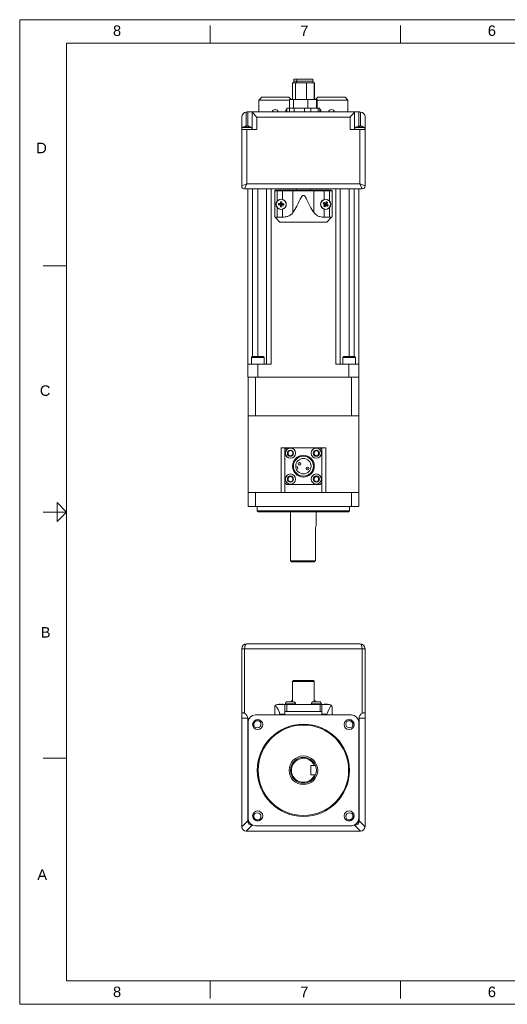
# Model space of a CAD drawing. Header units: inches. Extents: x 0 to 32.5, y 0 to 21.
# Tile 1 of 4: x 0 to 10.4, y 0 to 21. Entities that reach past the tile are written whole.
import ezdxf

# ---------------------------------------------------------------- set-up
doc = ezdxf.new("R2010")
doc.units = ezdxf.units.IN
doc.header["$MEASUREMENT"] = 0
for name, color, linetype, lineweight in [('CONTINUOUS', 7, 'Continuous', 0), ('TANGENT EDGES', 7, 'Continuous', 0), ('VISIBLE', 7, 'Continuous', 0)]:
    doc.layers.add(name, color=color, linetype=linetype, lineweight=lineweight)

# ---------------------------------------------------------------- blocks, each defined once
blk = doc.blocks.new('BLOCK0')
at = {"layer": 'CONTINUOUS'}
for p, q in [((32.5, 21), (0, 21)), ((0, 21), (0, 0)), ((4.062, 20.5), (4.062, 20.875)), ((8.125, 20.5), (8.125, 20.875)), ((31.5, 20.5), (1, 20.5)), ((1, 20.5), (1, 0.5)), ((0.5, 15.75), (1, 15.75)), ((0.5, 10.5), (1, 10.5)), ((0.6, 10.5), (0.8, 10.5)), ((0.5, 5.25), (1, 5.25)), ((1, 0.5), (31.5, 0.5)), ((4.062, 0.5), (4.062, 0.125)), ((8.125, 0.5), (8.125, 0.125)), ((0, 0), (32.5, 0))]:
    blk.add_line(p, q, dxfattribs=at)
blk.add_lwpolyline([(0.8, 10.3), (0.8, 10.7), (1, 10.5), (1, 10.5), (0.8, 10.3)], dxfattribs=at)
at = {"layer": 'CONTINUOUS', "char_height": 0.22404, "attachment_point": 4}
for s, insert in [('{\\fArial|b0|i0|c0|p0;\\C7;8}{\\fArial|b0|i0|c0|p0;\\C7;}', (1.99, 20.764)), ('{\\fArial|b0|i0|c0|p0;\\C7;7}{\\fArial|b0|i0|c0|p0;\\C7;}', (5.984, 20.764)), ('{\\fArial|b0|i0|c0|p0;\\C7;6}{\\fArial|b0|i0|c0|p0;\\C7;}', (9.984, 20.764)), ('{\\fArial|b0|i0|c0|p0;\\C7;D}{\\fArial|b0|i0|c0|p0;\\C7;}', (0.353, 18.264)), ('{\\fArial|b0|i0|c0|p0;\\C7;C}{\\fArial|b0|i0|c0|p0;\\C7;}', (0.43, 13.087)), ('{\\fArial|b0|i0|c0|p0;\\C7;B}{\\fArial|b0|i0|c0|p0;\\C7;}', (0.448, 7.933)), ('{\\fArial|b0|i0|c0|p0;\\C7;A}{\\fArial|b0|i0|c0|p0;\\C7;}', (0.376, 2.764)), ('{\\fArial|b0|i0|c0|p0;\\C7;8}{\\fArial|b0|i0|c0|p0;\\C7;}', (1.99, 0.264)), ('{\\fArial|b0|i0|c0|p0;\\C7;7}{\\fArial|b0|i0|c0|p0;\\C7;}', (5.984, 0.264)), ('{\\fArial|b0|i0|c0|p0;\\C7;6}{\\fArial|b0|i0|c0|p0;\\C7;}', (9.984, 0.264))]:
    blk.add_mtext(s, dxfattribs=dict(at, insert=insert))

msp = doc.modelspace()

# ---------------------------------------------------------------- linework, layer by layer
at = {"layer": 'TANGENT EDGES'}
for p, q in [((5.884, 19.651), (5.884, 19.297)), ((5.905, 19.691), (5.905, 19.651)), ((5.909, 19.73), (5.909, 19.691)), ((5.842, 19.297), (5.842, 19.111)), ((4.83, 19.031), (4.83, 18.728)), ((4.867, 19.032), (4.867, 18.727)), ((5.055, 18.922), (7.047, 18.922)), ((5.055, 18.655), (5.055, 18.922)), ((7.047, 18.655), (7.047, 18.922)), ((7.235, 19.032), (7.235, 18.727)), ((7.272, 19.031), (7.272, 18.728)), ((4.845, 17.501), (4.845, 18.655)), ((7.256, 18.655), (7.256, 17.501)), ((4.845, 17.501), (4.736, 17.454)), ((4.798, 17.392), (4.845, 17.501)), ((7.256, 17.501), (4.845, 17.501)), ((7.366, 17.454), (7.256, 17.501)), ((7.256, 17.501), (7.303, 17.392)), ((4.964, 13.816), (4.964, 17.392)), ((5.076, 13.816), (5.076, 17.392)), ((5.362, 13.652), (5.362, 17.392)), ((5.441, 17.347), (5.491, 17.347)), ((5.491, 17.347), (5.491, 17.362)), ((5.491, 17.347), (5.606, 17.347)), ((5.491, 17.347), (5.491, 17.132)), ((5.606, 17.347), (5.606, 17.362)), ((5.606, 17.347), (5.606, 17.168)), ((5.606, 17.347), (5.829, 17.347)), ((5.829, 17.347), (5.829, 16.889)), ((5.829, 17.347), (6.273, 17.347)), ((6.273, 17.347), (6.495, 17.347)), ((6.273, 17.347), (6.273, 16.889)), ((6.495, 17.347), (6.495, 17.362)), ((6.495, 17.347), (6.495, 17.168)), ((6.495, 17.347), (6.611, 17.347)), ((6.611, 17.347), (6.611, 17.362)), ((6.611, 17.347), (6.661, 17.347)), ((6.611, 17.347), (6.611, 17.132)), ((6.74, 13.652), (6.74, 17.392)), ((7.025, 13.816), (7.025, 17.392)), ((7.137, 13.816), (7.137, 17.392)), ((5.491, 16.992), (5.491, 16.788)), ((5.606, 16.957), (5.606, 16.788)), ((6.495, 16.957), (6.495, 16.788)), ((6.611, 16.992), (6.611, 16.788)), ((5.082, 13.376), (5.082, 13.652)), ((7.019, 13.376), (7.019, 13.652)), ((5.027, 12.549), (5.027, 13.376)), ((7.074, 12.549), (7.074, 13.376)), ((6.532, 10.919), (6.532, 11.872)), ((5.027, 10.62), (5.027, 10.919)), ((7.074, 10.62), (7.074, 10.919)), ((4.736, 7.582), (4.798, 7.582)), ((4.798, 6.205), (4.798, 7.582)), ((4.798, 7.582), (7.303, 7.582)), ((7.303, 7.582), (7.366, 7.582)), ((7.303, 7.582), (7.303, 6.205)), ((5.667, 6.409), (5.884, 6.409)), ((6.218, 6.409), (6.435, 6.409)), ((4.736, 6.101), (4.863, 6.101)), ((7.366, 6.101), (7.239, 6.101)), ((4.863, 3.913), (4.737, 3.787)), ((4.831, 3.692), (4.958, 3.818)), ((7.144, 3.818), (7.27, 3.692)), ((7.365, 3.787), (7.239, 3.913))]:
    msp.add_line(p, q, dxfattribs=at)
for centre, radius in [((5.775, 11.754), 0.065), ((6.326, 11.754), 0.065), ((5.966, 11.528), 0.00197), ((6.136, 11.429), 0.00197), ((5.775, 11.203), 0.065), ((6.326, 11.203), 0.065)]:
    msp.add_circle(centre, radius, dxfattribs=at)
for centre, major_axis, ratio, start_param, end_param in [((5.84, 17.347), (0, 0.015), 0.788333, 0, 1.570796), ((6.261, 17.347), (0, 0.015), 0.788333, -1.570796, 0), ((4.845, 7.582), (0, 0.109), 0.428702, 0, 1.570796), ((7.256, 7.582), (0, -0.109), 0.428702, -4.712389, -3.141593)]:
    msp.add_ellipse(centre, major_axis=major_axis, ratio=ratio, start_param=start_param, end_param=end_param, dxfattribs=at)
at = {"layer": 'VISIBLE'}
for p, q in [((5.884, 19.651), (5.815, 19.651)), ((5.815, 19.297), (5.815, 19.651)), ((5.905, 19.691), (5.844, 19.691)), ((5.844, 19.651), (5.844, 19.691)), ((5.909, 19.73), (5.85, 19.73)), ((5.85, 19.691), (5.85, 19.73)), ((6.116, 19.651), (5.884, 19.651)), ((6.258, 19.691), (5.905, 19.691)), ((6.252, 19.73), (5.909, 19.73)), ((6.116, 19.297), (6.116, 19.651)), ((6.116, 19.651), (6.197, 19.651)), ((6.197, 19.651), (6.278, 19.651)), ((6.252, 19.691), (6.252, 19.73)), ((6.258, 19.651), (6.258, 19.691)), ((6.278, 19.651), (6.278, 19.297)), ((6.287, 19.651), (6.278, 19.651)), ((6.287, 19.297), (6.287, 19.651)), ((5.161, 19.347), (5.101, 19.287)), ((5.741, 19.347), (5.161, 19.347)), ((5.741, 19.347), (5.791, 19.297)), ((6.361, 19.347), (6.311, 19.297)), ((6.941, 19.347), (6.361, 19.347)), ((6.941, 19.347), (7.001, 19.287)), ((5.101, 19.287), (5.756, 19.287)), ((5.101, 19.032), (5.101, 19.287)), ((5.757, 19.111), (5.697, 19.111)), ((5.697, 19.032), (5.697, 19.111)), ((5.842, 19.297), (5.756, 19.297)), ((5.756, 19.111), (5.756, 19.297)), ((5.757, 19.032), (5.757, 19.111)), ((5.853, 19.111), (5.757, 19.111)), ((6.148, 19.297), (5.842, 19.297)), ((5.853, 19.032), (5.853, 19.111)), ((6.075, 19.111), (5.853, 19.111)), ((6.206, 19.111), (6.075, 19.111)), ((6.075, 19.032), (6.075, 19.111)), ((6.148, 19.297), (6.33, 19.297)), ((6.148, 19.111), (6.148, 19.297)), ((6.369, 19.111), (6.206, 19.111)), ((6.206, 19.032), (6.206, 19.111)), ((6.346, 19.297), (6.33, 19.297)), ((6.33, 19.297), (6.33, 19.111)), ((6.346, 19.111), (6.346, 19.297)), ((6.346, 19.287), (7.001, 19.287)), ((6.404, 19.111), (6.369, 19.111)), ((6.369, 19.032), (6.369, 19.111)), ((6.404, 19.032), (6.404, 19.111)), ((7.001, 19.032), (7.001, 19.287)), ((4.736, 18.655), (4.736, 18.922)), ((4.845, 19.032), (4.867, 19.032)), ((4.867, 19.032), (4.961, 19.032)), ((7.141, 19.032), (4.961, 19.032)), ((4.961, 19.032), (4.961, 19.031)), ((4.961, 19.031), (4.961, 18.655)), ((5.453, 19.082), (5.449, 19.082)), ((5.697, 19.082), (5.677, 19.076)), ((5.678, 19.076), (5.677, 19.076)), ((5.677, 19.076), (5.677, 19.032)), ((5.678, 19.032), (5.678, 19.076)), ((6.404, 19.082), (6.425, 19.076)), ((6.424, 19.032), (6.424, 19.076)), ((6.425, 19.076), (6.424, 19.076)), ((6.425, 19.076), (6.425, 19.032)), ((6.653, 19.082), (6.649, 19.082)), ((7.141, 19.031), (7.141, 19.032)), ((7.141, 19.032), (7.235, 19.032)), ((7.141, 19.031), (7.141, 18.655)), ((7.235, 19.032), (7.256, 19.032)), ((7.366, 18.655), (7.366, 18.922)), ((4.738, 18.702), (4.804, 18.702)), ((4.738, 18.655), (4.738, 18.702)), ((4.804, 18.702), (4.952, 18.702)), ((4.822, 18.727), (4.827, 18.728)), ((4.823, 18.723), (4.822, 18.728)), ((4.828, 18.723), (4.827, 18.728)), ((4.842, 18.725), (4.842, 18.728)), ((4.868, 18.727), (4.869, 18.728)), ((4.874, 18.726), (4.875, 18.728)), ((4.952, 18.655), (4.952, 18.702)), ((7.149, 18.702), (7.215, 18.702)), ((7.149, 18.655), (7.149, 18.702)), ((7.215, 18.702), (7.364, 18.702)), ((7.234, 18.723), (7.233, 18.728)), ((7.233, 18.727), (7.238, 18.728)), ((7.239, 18.723), (7.238, 18.728)), ((7.253, 18.725), (7.253, 18.728)), ((7.28, 18.727), (7.28, 18.728)), ((7.285, 18.726), (7.286, 18.728)), ((7.364, 18.655), (7.364, 18.702)), ((4.736, 18.655), (4.736, 17.454)), ((4.845, 18.655), (4.736, 18.655)), ((5.055, 18.655), (4.845, 18.655)), ((7.256, 18.655), (7.047, 18.655)), ((7.366, 18.655), (7.256, 18.655)), ((7.366, 17.454), (7.366, 18.655)), ((4.798, 17.392), (7.303, 17.392)), ((4.866, 13.652), (4.866, 17.392)), ((5.263, 13.652), (5.263, 17.392)), ((5.441, 17.347), (5.441, 16.794)), ((5.491, 17.362), (5.456, 17.362)), ((5.606, 17.362), (5.491, 17.362)), ((5.84, 17.362), (5.606, 17.362)), ((6.261, 17.362), (5.84, 17.362)), ((5.901, 17.362), (5.901, 17.392)), ((6.201, 17.362), (6.201, 17.392)), ((6.495, 17.362), (6.261, 17.362)), ((6.611, 17.362), (6.495, 17.362)), ((6.646, 17.362), (6.611, 17.362)), ((6.661, 17.347), (6.661, 16.794)), ((6.838, 13.652), (6.838, 17.392)), ((7.236, 13.652), (7.236, 17.392)), ((5.564, 17.068), (5.522, 17.077)), ((5.564, 17.057), (5.522, 17.049)), ((5.57, 17.067), (5.55, 17.077)), ((5.57, 17.057), (5.55, 17.048)), ((5.571, 17.057), (5.561, 17.037)), ((5.571, 17.051), (5.561, 17.008)), ((5.571, 17.068), (5.562, 17.088)), ((5.571, 17.074), (5.563, 17.117)), ((5.564, 17.068), (5.564, 17.057)), ((5.57, 17.067), (5.564, 17.068)), ((5.564, 17.057), (5.57, 17.057)), ((5.571, 17.068), (5.57, 17.067)), ((5.57, 17.057), (5.571, 17.057)), ((5.581, 17.074), (5.571, 17.074)), ((5.571, 17.074), (5.571, 17.068)), ((5.571, 17.057), (5.571, 17.051)), ((5.571, 17.051), (5.581, 17.05)), ((5.581, 17.074), (5.59, 17.116)), ((5.581, 17.068), (5.591, 17.088)), ((5.581, 17.067), (5.602, 17.076)), ((5.581, 17.068), (5.581, 17.074)), ((5.581, 17.067), (5.581, 17.068)), ((5.588, 17.067), (5.581, 17.067)), ((5.581, 17.057), (5.588, 17.057)), ((5.581, 17.05), (5.581, 17.057)), ((5.581, 17.057), (5.581, 17.057)), ((5.581, 17.057), (5.602, 17.047)), ((5.581, 17.057), (5.59, 17.036)), ((5.581, 17.05), (5.589, 17.008)), ((5.588, 17.067), (5.63, 17.075)), ((5.588, 17.057), (5.588, 17.067)), ((5.588, 17.057), (5.63, 17.048)), ((6.513, 17.064), (6.473, 17.079)), ((6.515, 17.055), (6.486, 17.023)), ((6.518, 17.073), (6.487, 17.102)), ((6.518, 17.061), (6.496, 17.064)), ((6.519, 17.06), (6.5, 17.048)), ((6.524, 17.05), (6.509, 17.009)), ((6.524, 17.07), (6.511, 17.088)), ((6.518, 17.073), (6.513, 17.064)), ((6.513, 17.064), (6.518, 17.061)), ((6.519, 17.06), (6.515, 17.055)), ((6.515, 17.055), (6.524, 17.05)), ((6.524, 17.07), (6.518, 17.073)), ((6.518, 17.061), (6.519, 17.06)), ((6.524, 17.07), (6.527, 17.092)), ((6.528, 17.075), (6.524, 17.07)), ((6.524, 17.07), (6.524, 17.07)), ((6.524, 17.05), (6.527, 17.055)), ((6.527, 17.055), (6.525, 17.033)), ((6.527, 17.055), (6.528, 17.055)), ((6.528, 17.075), (6.542, 17.116)), ((6.536, 17.07), (6.528, 17.075)), ((6.528, 17.055), (6.54, 17.036)), ((6.528, 17.055), (6.533, 17.052)), ((6.533, 17.064), (6.552, 17.077)), ((6.533, 17.064), (6.536, 17.07)), ((6.533, 17.064), (6.533, 17.064)), ((6.539, 17.06), (6.533, 17.064)), ((6.533, 17.064), (6.556, 17.061)), ((6.533, 17.052), (6.539, 17.06)), ((6.533, 17.052), (6.565, 17.022)), ((6.536, 17.07), (6.566, 17.101)), ((6.539, 17.06), (6.579, 17.046)), ((5.441, 16.794), (5.456, 16.779)), ((5.551, 16.684), (5.456, 16.779)), ((5.491, 16.788), (5.606, 16.788)), ((6.551, 16.684), (5.551, 16.684)), ((6.495, 16.788), (6.611, 16.788)), ((6.645, 16.779), (6.551, 16.684)), ((6.645, 16.779), (6.661, 16.794)), ((5.082, 13.652), (4.866, 13.652)), ((4.866, 13.376), (4.866, 13.652)), ((4.961, 13.816), (4.941, 13.796)), ((4.941, 13.796), (5.211, 13.796)), ((4.941, 13.796), (4.941, 13.652)), ((5.191, 13.816), (4.961, 13.816)), ((5.362, 13.652), (5.082, 13.652)), ((5.191, 13.816), (5.211, 13.796)), ((5.211, 13.796), (5.211, 13.652)), ((7.019, 13.652), (6.74, 13.652)), ((6.91, 13.816), (6.89, 13.796)), ((6.89, 13.796), (7.16, 13.796)), ((6.89, 13.796), (6.89, 13.652)), ((7.14, 13.816), (6.91, 13.816)), ((7.236, 13.652), (7.019, 13.652)), ((7.14, 13.816), (7.16, 13.796)), ((7.16, 13.796), (7.16, 13.652)), ((7.236, 13.376), (7.236, 13.652)), ((4.87, 13.376), (4.866, 13.376)), ((5.027, 13.376), (4.87, 13.376)), ((4.87, 12.549), (4.87, 13.376)), ((5.041, 13.376), (5.027, 13.376)), ((5.082, 13.376), (5.041, 13.376)), ((7.019, 13.376), (5.082, 13.376)), ((7.06, 13.376), (7.019, 13.376)), ((7.074, 13.376), (7.06, 13.376)), ((7.232, 13.376), (7.074, 13.376)), ((7.236, 13.376), (7.232, 13.376)), ((7.232, 12.549), (7.232, 13.376)), ((4.87, 12.549), (5.027, 12.549)), ((4.87, 10.919), (4.87, 12.549)), ((5.027, 12.549), (6.051, 12.549)), ((6.051, 12.549), (7.074, 12.549)), ((7.074, 12.549), (7.232, 12.549)), ((7.232, 10.919), (7.232, 12.549)), ((5.576, 10.919), (5.576, 11.872)), ((5.657, 11.872), (5.576, 11.872)), ((5.657, 11.833), (5.697, 11.872)), ((5.657, 11.833), (5.657, 11.872)), ((5.697, 11.872), (5.657, 11.872)), ((5.657, 11.124), (5.657, 11.833)), ((5.697, 11.872), (6.405, 11.872)), ((5.726, 11.782), (5.775, 11.811)), ((5.726, 11.726), (5.726, 11.782)), ((5.775, 11.811), (5.824, 11.782)), ((5.824, 11.782), (5.824, 11.726)), ((6.277, 11.782), (6.326, 11.811)), ((6.277, 11.726), (6.277, 11.782)), ((6.326, 11.811), (6.376, 11.782)), ((6.376, 11.782), (6.376, 11.726)), ((6.445, 11.872), (6.405, 11.872)), ((6.405, 11.872), (6.445, 11.833)), ((6.445, 11.833), (6.445, 11.872)), ((6.532, 11.872), (6.445, 11.872)), ((6.445, 11.833), (6.445, 11.124)), ((5.775, 11.697), (5.726, 11.726)), ((5.824, 11.726), (5.775, 11.697)), ((6.326, 11.697), (6.277, 11.726)), ((6.376, 11.726), (6.326, 11.697)), ((5.887, 11.459), (5.919, 11.468)), ((5.931, 11.422), (5.899, 11.413)), ((5.919, 11.468), (5.931, 11.422)), ((5.726, 11.231), (5.775, 11.26)), ((5.726, 11.174), (5.726, 11.231)), ((5.775, 11.146), (5.726, 11.174)), ((5.775, 11.26), (5.824, 11.231)), ((5.824, 11.174), (5.775, 11.146)), ((5.824, 11.231), (5.824, 11.174)), ((6.277, 11.231), (6.326, 11.26)), ((6.277, 11.174), (6.277, 11.231)), ((6.326, 11.146), (6.277, 11.174)), ((6.326, 11.26), (6.376, 11.231)), ((6.376, 11.174), (6.326, 11.146)), ((6.376, 11.231), (6.376, 11.174)), ((5.697, 11.085), (5.657, 11.124)), ((5.657, 10.919), (5.657, 11.124)), ((6.405, 11.085), (5.697, 11.085)), ((6.445, 11.124), (6.405, 11.085)), ((6.445, 10.919), (6.445, 11.124)), ((5.027, 10.919), (4.87, 10.919)), ((4.87, 10.62), (4.87, 10.919)), ((5.654, 10.919), (5.027, 10.919)), ((5.657, 10.919), (5.654, 10.919)), ((5.657, 10.919), (6.445, 10.919)), ((6.448, 10.919), (6.445, 10.919)), ((7.074, 10.919), (6.448, 10.919)), ((7.232, 10.919), (7.074, 10.919)), ((7.232, 10.62), (7.232, 10.919)), ((5.027, 10.62), (4.87, 10.62)), ((7.074, 10.62), (5.027, 10.62)), ((5.067, 10.62), (5.067, 10.522)), ((7.035, 10.522), (5.067, 10.522)), ((5.086, 10.502), (5.067, 10.522)), ((5.086, 10.502), (7.015, 10.502)), ((5.775, 10.502), (5.775, 9.459)), ((6.326, 10.502), (6.326, 10.226)), ((7.015, 10.502), (7.035, 10.522)), ((7.035, 10.62), (7.035, 10.522)), ((7.232, 10.62), (7.074, 10.62)), ((6.308, 9.459), (6.308, 10.128)), ((6.308, 9.459), (5.775, 9.459)), ((5.795, 9.439), (5.775, 9.459)), ((5.795, 9.439), (6.287, 9.439)), ((4.736, 7.582), (4.736, 6.217)), ((7.256, 7.691), (4.845, 7.691)), ((7.366, 6.217), (7.366, 7.582)), ((5.838, 6.905), (5.819, 6.885)), ((5.819, 6.885), (6.283, 6.885)), ((5.819, 6.452), (5.819, 6.885)), ((6.263, 6.905), (5.838, 6.905)), ((6.263, 6.905), (6.283, 6.885)), ((6.283, 6.452), (6.283, 6.885)), ((5.441, 6.176), (5.441, 6.341)), ((5.491, 6.391), (5.606, 6.391)), ((5.522, 6.394), (5.522, 6.394)), ((5.522, 6.394), (5.522, 6.394)), ((5.562, 6.394), (5.561, 6.399)), ((5.561, 6.394), (5.561, 6.399)), ((5.562, 6.394), (5.562, 6.399)), ((5.562, 6.399), (5.563, 6.394)), ((5.59, 6.399), (5.589, 6.394)), ((5.602, 6.399), (5.602, 6.399)), ((5.63, 6.394), (5.63, 6.394)), ((5.697, 6.393), (5.657, 6.393)), ((5.657, 6.243), (5.657, 6.393)), ((5.667, 6.393), (5.667, 6.409)), ((5.697, 6.243), (5.697, 6.393)), ((6.405, 6.393), (5.697, 6.393)), ((5.84, 6.452), (5.71, 6.452)), ((5.884, 6.393), (5.884, 6.409)), ((6.218, 6.393), (6.218, 6.409)), ((6.391, 6.452), (6.261, 6.452)), ((6.445, 6.393), (6.405, 6.393)), ((6.405, 6.243), (6.405, 6.393)), ((6.435, 6.393), (6.435, 6.409)), ((6.445, 6.243), (6.445, 6.393)), ((6.495, 6.391), (6.611, 6.391)), ((6.501, 6.394), (6.5, 6.399)), ((6.512, 6.395), (6.511, 6.399)), ((6.551, 6.397), (6.552, 6.399)), ((6.555, 6.399), (6.556, 6.399)), ((6.555, 6.396), (6.556, 6.399)), ((6.661, 6.341), (6.661, 6.176)), ((4.736, 6.101), (4.736, 6.217)), ((4.736, 3.801), (4.736, 6.101)), ((4.863, 6.101), (4.863, 3.913)), ((7.074, 6.172), (5.027, 6.172)), ((5.654, 6.176), (5.082, 6.176)), ((5.551, 6.191), (5.551, 6.176)), ((5.657, 6.191), (5.551, 6.191)), ((5.657, 6.243), (6.445, 6.243)), ((5.657, 6.204), (5.657, 6.243)), ((6.445, 6.243), (6.445, 6.205)), ((6.551, 6.191), (6.445, 6.191)), ((7.019, 6.176), (6.447, 6.176)), ((6.551, 6.176), (6.551, 6.191)), ((7.239, 3.913), (7.239, 6.101)), ((7.366, 6.217), (7.366, 6.101)), ((7.366, 6.101), (7.366, 3.801)), ((4.866, 5.96), (4.866, 4.023)), ((4.87, 6.015), (4.87, 3.968)), ((7.232, 3.968), (7.232, 6.015)), ((7.236, 4.023), (7.236, 5.96)), ((6.208, 5.09), (6.287, 5.09)), ((6.208, 4.893), (6.208, 5.09)), ((6.287, 5.09), (6.308, 5.09)), ((6.287, 4.893), (6.208, 4.893)), ((6.308, 4.893), (6.287, 4.893)), ((4.958, 3.818), (4.977, 3.818)), ((5.027, 3.81), (7.074, 3.81)), ((5.082, 3.806), (7.019, 3.806)), ((7.124, 3.818), (7.144, 3.818)), ((7.256, 3.691), (4.845, 3.691))]:
    msp.add_line(p, q, dxfattribs=at)
for centre, radius in [((5.576, 17.062), 0.107), ((6.526, 17.062), 0.107), ((5.775, 11.754), 0.108), ((6.326, 11.754), 0.108), ((6.051, 11.478), 0.232), ((6.051, 11.478), 0.213), ((6.051, 11.478), 0.165), ((5.966, 11.528), 0.0295), ((6.136, 11.429), 0.0295), ((5.775, 11.203), 0.108), ((6.326, 11.203), 0.108), ((5.076, 5.966), 0.108), ((5.067, 5.975), 0.0787), ((6.051, 4.991), 0.984), ((6.051, 4.991), 0.965), ((7.025, 5.966), 0.108), ((7.035, 5.975), 0.0787), ((6.051, 4.991), 0.305), ((5.076, 4.017), 0.108), ((5.067, 4.007), 0.0787), ((7.025, 4.017), 0.108), ((7.035, 4.007), 0.0787)]:
    msp.add_circle(centre, radius, dxfattribs=at)
for centre, radius, start, end in [((4.845, 18.922), 0.109, 98.0923, 180), ((4.845, 18.922), 0.109, 90, 98.0923), ((5.449, 19.017), 0.065, 90, 166.6576), ((5.453, 19.017), 0.065, 13.3424, 90), ((6.649, 19.017), 0.065, 90, 166.6576), ((6.653, 19.017), 0.065, 13.3424, 90), ((7.256, 18.922), 0.109, 81.9077, 90), ((7.256, 18.922), 0.109, 0, 81.9077), ((4.845, 18.508), 0.222, 99.6933, 118.8641), ((4.845, 18.508), 0.222, 61.1359, 80.3067), ((7.256, 18.508), 0.222, 99.6933, 118.8641), ((7.256, 18.508), 0.222, 61.1359, 80.3067), ((4.798, 17.454), 0.0625, 180, 270), ((7.303, 17.454), 0.0625, 270, 0), ((5.456, 17.347), 0.015, 90, 180), ((6.646, 17.347), 0.015, 0, 90), ((5.576, 17.062), 0.11, 140.5994, 219.4006), ((5.576, 17.062), 0.11, 73.9676, 140.5994), ((5.576, 17.062), 0.11, 286.0324, 73.9676), ((6.526, 17.062), 0.11, 106.0325, 253.9675), ((6.526, 17.062), 0.11, 39.4006, 106.0324), ((6.526, 17.062), 0.11, 320.5994, 39.4006), ((5.576, 17.062), 0.11, 219.4006, 286.0324), ((6.526, 17.062), 0.11, 253.9676, 320.5994), ((4.845, 7.582), 0.109, 90, 180), ((7.256, 7.582), 0.109, 0, 90), ((5.491, 6.341), 0.05, 133.4605, 180), ((5.491, 6.341), 0.05, 90, 133.4607), ((5.576, 6.179), 0.222, 104.1681, 107.097), ((5.606, 6.673), 0.282, 270, 282.443), ((5.576, 6.179), 0.222, 74.325, 75.8319), ((5.71, 6.409), 0.0433, 90, 180), ((5.606, 6.673), 0.282, 308.2671, 318.8481), ((5.84, 6.409), 0.0433, 0, 90), ((6.261, 6.409), 0.0433, 90, 180), ((6.495, 6.673), 0.282, 221.1516, 231.7334), ((6.391, 6.409), 0.0433, 0, 90), ((6.495, 6.673), 0.282, 257.557, 270), ((6.526, 6.179), 0.222, 97.6165, 105.675), ((6.526, 6.179), 0.222, 72.903, 82.3835), ((6.611, 6.341), 0.05, 46.5393, 90), ((6.611, 6.341), 0.05, 0, 46.5395), ((5.027, 6.015), 0.157, 90, 180), ((5.082, 5.96), 0.217, 90, 100.9425), ((5.509, 6.204), 0.148, 347.424, 0), ((6.592, 6.205), 0.148, 180, 192.6631), ((7.019, 5.96), 0.217, 79.0575, 90), ((7.074, 6.015), 0.157, 0, 90), ((5.082, 5.96), 0.217, 169.0575, 180), ((5.076, 5.966), 0.082, 63.2817, 206.7183), ((7.025, 5.966), 0.082, 333.2817, 116.7183), ((7.019, 5.96), 0.217, 0, 10.9425), ((6.051, 4.991), 0.276, 20.9248, 339.0752), ((6.051, 4.991), 0.256, 22.6199, 337.3801), ((6.051, 4.991), 0.276, 339.0752, 20.9248), ((5.082, 4.023), 0.217, 180, 190.9425), ((5.076, 4.017), 0.082, 153.2817, 296.7183), ((7.025, 4.017), 0.082, 243.2817, 26.7183), ((7.019, 4.023), 0.217, 349.0575, 0), ((4.845, 3.801), 0.109, 180, 187.2388), ((4.845, 3.801), 0.109, 187.2388, 262.7612), ((5.027, 3.968), 0.157, 180, 270), ((5.082, 4.023), 0.217, 259.0575, 270), ((7.019, 4.023), 0.217, 270, 280.9425), ((7.074, 3.968), 0.157, 270, 0), ((7.256, 3.801), 0.109, 277.2388, 352.7612), ((7.256, 3.801), 0.109, 352.7612, 0), ((4.845, 3.801), 0.109, 262.7612, 270), ((7.256, 3.801), 0.109, 270, 277.2388)]:
    msp.add_arc(centre, radius, start, end, dxfattribs=at)
for centre, major_axis, ratio, start_param, end_param in [((4.719, 6.101), (0.144, 0), 0.866025, 0, 0.98482), ((7.383, 6.101), (-0.144, 0), 0.866025, -0.98482, 0), ((4.989, 3.945), (-0.0999, -0.0999), 0.774597, -0.659058, 0.659058), ((7.112, 3.945), (0.0999, -0.0999), 0.774597, -0.659058, 0.659058)]:
    msp.add_ellipse(centre, major_axis=major_axis, ratio=ratio, start_param=start_param, end_param=end_param, dxfattribs=at)
for points, knots in [([(4.961, 19.031), (4.961, 19.029), (4.963, 19.025), (4.972, 19.014), (4.978, 19.007), (4.993, 18.989), (5.005, 18.977), (5.029, 18.95), (5.042, 18.936), (5.054, 18.923), (5.055, 18.923), (5.055, 18.922)], [1.2047066, 1.2047066, 1.2047066, 1.2047066, 1.2964118, 1.2964118, 1.388117, 1.388117, 1.5218996, 1.5218996, 1.6556822, 1.6556822, 1.6582222, 1.6582222, 1.6582222, 1.6582222]), ([(7.047, 18.922), (7.047, 18.923), (7.047, 18.923), (7.059, 18.936), (7.072, 18.95), (7.097, 18.977), (7.108, 18.989), (7.124, 19.007), (7.13, 19.014), (7.138, 19.025), (7.141, 19.029), (7.141, 19.031)], [0, 0, 0, 0, 0.00254, 0.00254, 0.1363225, 0.1363225, 0.2701051, 0.2701051, 0.3618103, 0.3618103, 0.4535155, 0.4535155, 0.4535155, 0.4535155]), ([(4.812, 18.722), (4.813, 18.724), (4.815, 18.725), (4.818, 18.726), (4.82, 18.727), (4.822, 18.728)], [0, 0, 0, 0, 0.03447207, 0.03447207, 0.07259019, 0.07259019, 0.07259019, 0.07259019]), ([(4.837, 18.722), (4.833, 18.723), (4.829, 18.723), (4.82, 18.723), (4.816, 18.723), (4.812, 18.722)], [0, 0, 0, 0, 0.03491193, 0.03491193, 0.06984553, 0.06984553, 0.06984553, 0.06984553]), ([(4.822, 18.728), (4.821, 18.728), (4.82, 18.728), (4.818, 18.728), (4.817, 18.728), (4.816, 18.728)], [0, 0, 0, 0, 0.02060525, 0.02060525, 0.0412124, 0.0412124, 0.0412124, 0.0412124]), ([(4.827, 18.728), (4.829, 18.728), (4.832, 18.728), (4.837, 18.728), (4.839, 18.728), (4.842, 18.728)], [0, 0, 0, 0, 0.02060525, 0.02060525, 0.0412124, 0.0412124, 0.0412124, 0.0412124]), ([(4.849, 18.728), (4.847, 18.727), (4.845, 18.726), (4.841, 18.725), (4.839, 18.724), (4.837, 18.722)], [0, 0, 0, 0, 0.03769119, 0.03769119, 0.07259017, 0.07259017, 0.07259017, 0.07259017]), ([(4.864, 18.728), (4.861, 18.728), (4.859, 18.728), (4.854, 18.728), (4.851, 18.728), (4.849, 18.728)], [0, 0, 0, 0, 0.02060525, 0.02060525, 0.0412124, 0.0412124, 0.0412124, 0.0412124]), ([(4.89, 18.722), (4.886, 18.724), (4.882, 18.725), (4.873, 18.726), (4.868, 18.727), (4.864, 18.728)], [0, 0, 0, 0, 0.03447207, 0.03447207, 0.07259019, 0.07259019, 0.07259019, 0.07259019]), ([(4.869, 18.728), (4.87, 18.728), (4.871, 18.728), (4.873, 18.728), (4.874, 18.728), (4.875, 18.728)], [0, 0, 0, 0, 0.02060525, 0.02060525, 0.0412124, 0.0412124, 0.0412124, 0.0412124]), ([(4.883, 18.726), (4.884, 18.726), (4.886, 18.726), (4.892, 18.725), (4.896, 18.724), (4.9, 18.722)], [0.02194308, 0.02194308, 0.02194308, 0.02194308, 0.03769119, 0.03769119, 0.07259017, 0.07259017, 0.07259017, 0.07259017]), ([(4.9, 18.722), (4.899, 18.723), (4.897, 18.723), (4.894, 18.723), (4.892, 18.723), (4.89, 18.722)], [0, 0, 0, 0, 0.03491193, 0.03491193, 0.06984553, 0.06984553, 0.06984553, 0.06984553]), ([(7.223, 18.722), (7.225, 18.724), (7.226, 18.725), (7.23, 18.726), (7.231, 18.727), (7.233, 18.728)], [0, 0, 0, 0, 0.03447207, 0.03447207, 0.07259019, 0.07259019, 0.07259019, 0.07259019]), ([(7.248, 18.722), (7.244, 18.723), (7.24, 18.723), (7.231, 18.723), (7.227, 18.723), (7.223, 18.722)], [0, 0, 0, 0, 0.03491193, 0.03491193, 0.06984553, 0.06984553, 0.06984553, 0.06984553]), ([(7.233, 18.728), (7.232, 18.728), (7.231, 18.728), (7.229, 18.728), (7.228, 18.728), (7.227, 18.728)], [0, 0, 0, 0, 0.02060525, 0.02060525, 0.0412124, 0.0412124, 0.0412124, 0.0412124]), ([(7.238, 18.728), (7.24, 18.728), (7.243, 18.728), (7.248, 18.728), (7.25, 18.728), (7.253, 18.728)], [0, 0, 0, 0, 0.02060525, 0.02060525, 0.0412124, 0.0412124, 0.0412124, 0.0412124]), ([(7.26, 18.728), (7.258, 18.727), (7.256, 18.726), (7.252, 18.725), (7.25, 18.724), (7.248, 18.722)], [0, 0, 0, 0, 0.03769119, 0.03769119, 0.07259017, 0.07259017, 0.07259017, 0.07259017]), ([(7.275, 18.728), (7.272, 18.728), (7.27, 18.728), (7.265, 18.728), (7.262, 18.728), (7.26, 18.728)], [0, 0, 0, 0, 0.02060525, 0.02060525, 0.0412124, 0.0412124, 0.0412124, 0.0412124]), ([(7.301, 18.722), (7.297, 18.724), (7.293, 18.725), (7.284, 18.726), (7.279, 18.727), (7.275, 18.728)], [0, 0, 0, 0, 0.03447207, 0.03447207, 0.07259019, 0.07259019, 0.07259019, 0.07259019]), ([(7.28, 18.728), (7.281, 18.728), (7.282, 18.728), (7.284, 18.728), (7.285, 18.728), (7.286, 18.728)], [0, 0, 0, 0, 0.02060525, 0.02060525, 0.0412124, 0.0412124, 0.0412124, 0.0412124]), ([(7.294, 18.726), (7.296, 18.726), (7.298, 18.726), (7.303, 18.725), (7.308, 18.724), (7.312, 18.722)], [0.02194308, 0.02194308, 0.02194308, 0.02194308, 0.03769119, 0.03769119, 0.07259017, 0.07259017, 0.07259017, 0.07259017]), ([(7.312, 18.722), (7.31, 18.723), (7.308, 18.723), (7.305, 18.723), (7.303, 18.723), (7.301, 18.722)], [0, 0, 0, 0, 0.03491193, 0.03491193, 0.06984553, 0.06984553, 0.06984553, 0.06984553]), ([(5.829, 16.889), (5.852, 16.927), (5.88, 16.97), (5.948, 17.094), (5.976, 17.165), (6.01, 17.222), (6.019, 17.235), (6.033, 17.247), (6.037, 17.249), (6.044, 17.252), (6.047, 17.252), (6.05, 17.252), (6.05, 17.252), (6.051, 17.252)], [0, 0, 0, 0, 0.412201, 0.412201, 0.930892, 0.930892, 1.128568, 1.128568, 1.200294, 1.200294, 1.240891, 1.240891, 1.248143, 1.248143, 1.248143, 1.248143]), ([(6.051, 17.252), (6.053, 17.252), (6.055, 17.252), (6.06, 17.251), (6.063, 17.25), (6.073, 17.244), (6.08, 17.238), (6.094, 17.219), (6.102, 17.205), (6.131, 17.151), (6.156, 17.09), (6.22, 16.971), (6.249, 16.927), (6.273, 16.889)], [1.248143, 1.248143, 1.248143, 1.248143, 1.278192, 1.278192, 1.331259, 1.331259, 1.449626, 1.449626, 1.617734, 1.617734, 2.064714, 2.064714, 2.482657, 2.482657, 2.482657, 2.482657]), ([(5.522, 17.049), (5.522, 17.054), (5.521, 17.058), (5.522, 17.068), (5.522, 17.072), (5.522, 17.077)], [0, 0, 0, 0, 0.03491193, 0.03491193, 0.06984553, 0.06984553, 0.06984553, 0.06984553]), ([(5.522, 17.077), (5.526, 17.077), (5.531, 17.077), (5.54, 17.077), (5.545, 17.077), (5.55, 17.077)], [0, 0, 0, 0, 0.03447207, 0.03447207, 0.07259019, 0.07259019, 0.07259019, 0.07259019]), ([(5.55, 17.048), (5.545, 17.048), (5.54, 17.049), (5.531, 17.049), (5.526, 17.049), (5.522, 17.049)], [0, 0, 0, 0, 0.03769119, 0.03769119, 0.07259017, 0.07259017, 0.07259017, 0.07259017]), ([(5.55, 17.077), (5.552, 17.079), (5.554, 17.081), (5.558, 17.085), (5.56, 17.087), (5.562, 17.088)], [0, 0, 0, 0, 0.02060525, 0.02060525, 0.0412124, 0.0412124, 0.0412124, 0.0412124]), ([(5.561, 17.037), (5.559, 17.038), (5.557, 17.04), (5.553, 17.044), (5.552, 17.046), (5.55, 17.048)], [0, 0, 0, 0, 0.02060525, 0.02060525, 0.0412124, 0.0412124, 0.0412124, 0.0412124]), ([(5.561, 17.008), (5.561, 17.013), (5.561, 17.017), (5.561, 17.027), (5.561, 17.032), (5.561, 17.037)], [0, 0, 0, 0, 0.03447207, 0.03447207, 0.07259019, 0.07259019, 0.07259019, 0.07259019]), ([(5.562, 17.088), (5.562, 17.093), (5.562, 17.098), (5.562, 17.108), (5.563, 17.112), (5.563, 17.117)], [0, 0, 0, 0, 0.03769119, 0.03769119, 0.07259017, 0.07259017, 0.07259017, 0.07259017]), ([(5.563, 17.117), (5.567, 17.117), (5.572, 17.117), (5.581, 17.117), (5.586, 17.116), (5.59, 17.116)], [0, 0, 0, 0, 0.03491193, 0.03491193, 0.06984553, 0.06984553, 0.06984553, 0.06984553]), ([(5.59, 17.036), (5.59, 17.031), (5.59, 17.026), (5.589, 17.017), (5.589, 17.012), (5.589, 17.008)], [0, 0, 0, 0, 0.03769119, 0.03769119, 0.07259017, 0.07259017, 0.07259017, 0.07259017]), ([(5.59, 17.116), (5.59, 17.112), (5.591, 17.107), (5.591, 17.098), (5.591, 17.093), (5.591, 17.088)], [0, 0, 0, 0, 0.03447207, 0.03447207, 0.07259019, 0.07259019, 0.07259019, 0.07259019]), ([(5.602, 17.047), (5.6, 17.046), (5.598, 17.044), (5.594, 17.04), (5.592, 17.038), (5.59, 17.036)], [0, 0, 0, 0, 0.02060525, 0.02060525, 0.0412124, 0.0412124, 0.0412124, 0.0412124]), ([(5.591, 17.088), (5.593, 17.086), (5.594, 17.084), (5.598, 17.08), (5.6, 17.078), (5.602, 17.076)], [0, 0, 0, 0, 0.02060525, 0.02060525, 0.0412124, 0.0412124, 0.0412124, 0.0412124]), ([(5.602, 17.076), (5.607, 17.076), (5.612, 17.076), (5.621, 17.076), (5.626, 17.075), (5.63, 17.075)], [0, 0, 0, 0, 0.03769119, 0.03769119, 0.07259017, 0.07259017, 0.07259017, 0.07259017]), ([(5.63, 17.048), (5.625, 17.048), (5.621, 17.048), (5.611, 17.047), (5.607, 17.047), (5.602, 17.047)], [0, 0, 0, 0, 0.03447207, 0.03447207, 0.07259019, 0.07259019, 0.07259019, 0.07259019]), ([(5.63, 17.075), (5.63, 17.071), (5.63, 17.066), (5.63, 17.057), (5.63, 17.052), (5.63, 17.048)], [0, 0, 0, 0, 0.03491193, 0.03491193, 0.06984553, 0.06984553, 0.06984553, 0.06984553]), ([(6.473, 17.079), (6.475, 17.083), (6.477, 17.087), (6.482, 17.095), (6.484, 17.098), (6.487, 17.102)], [0, 0, 0, 0, 0.03491193, 0.03491193, 0.06984553, 0.06984553, 0.06984553, 0.06984553]), ([(6.496, 17.064), (6.492, 17.066), (6.488, 17.069), (6.48, 17.074), (6.476, 17.076), (6.473, 17.079)], [0, 0, 0, 0, 0.03769119, 0.03769119, 0.07259017, 0.07259017, 0.07259017, 0.07259017]), ([(6.486, 17.023), (6.488, 17.027), (6.49, 17.031), (6.495, 17.039), (6.497, 17.043), (6.5, 17.048)], [0, 0, 0, 0, 0.03447207, 0.03447207, 0.07259019, 0.07259019, 0.07259019, 0.07259019]), ([(6.509, 17.009), (6.505, 17.011), (6.501, 17.014), (6.494, 17.018), (6.49, 17.021), (6.486, 17.023)], [0, 0, 0, 0, 0.03491193, 0.03491193, 0.06984553, 0.06984553, 0.06984553, 0.06984553]), ([(6.487, 17.102), (6.491, 17.1), (6.495, 17.098), (6.503, 17.093), (6.507, 17.091), (6.511, 17.088)], [0, 0, 0, 0, 0.03447207, 0.03447207, 0.07259019, 0.07259019, 0.07259019, 0.07259019]), ([(6.5, 17.048), (6.499, 17.05), (6.499, 17.053), (6.497, 17.058), (6.497, 17.061), (6.496, 17.064)], [0, 0, 0, 0, 0.02060525, 0.02060525, 0.0412124, 0.0412124, 0.0412124, 0.0412124]), ([(6.525, 17.033), (6.522, 17.028), (6.519, 17.024), (6.514, 17.016), (6.512, 17.013), (6.509, 17.009)], [0, 0, 0, 0, 0.03769119, 0.03769119, 0.07259017, 0.07259017, 0.07259017, 0.07259017]), ([(6.511, 17.088), (6.514, 17.089), (6.517, 17.089), (6.522, 17.091), (6.524, 17.091), (6.527, 17.092)], [0, 0, 0, 0, 0.02060525, 0.02060525, 0.0412124, 0.0412124, 0.0412124, 0.0412124]), ([(6.54, 17.036), (6.538, 17.036), (6.535, 17.035), (6.53, 17.034), (6.527, 17.033), (6.525, 17.033)], [0, 0, 0, 0, 0.02060525, 0.02060525, 0.0412124, 0.0412124, 0.0412124, 0.0412124]), ([(6.527, 17.092), (6.53, 17.096), (6.532, 17.1), (6.537, 17.108), (6.54, 17.112), (6.542, 17.116)], [0, 0, 0, 0, 0.03769119, 0.03769119, 0.07259017, 0.07259017, 0.07259017, 0.07259017]), ([(6.565, 17.022), (6.561, 17.024), (6.557, 17.027), (6.549, 17.031), (6.545, 17.034), (6.54, 17.036)], [0, 0, 0, 0, 0.03447207, 0.03447207, 0.07259019, 0.07259019, 0.07259019, 0.07259019]), ([(6.542, 17.116), (6.546, 17.113), (6.55, 17.111), (6.558, 17.106), (6.562, 17.104), (6.566, 17.101)], [0, 0, 0, 0, 0.03491193, 0.03491193, 0.06984553, 0.06984553, 0.06984553, 0.06984553]), ([(6.566, 17.101), (6.564, 17.097), (6.561, 17.093), (6.557, 17.085), (6.554, 17.081), (6.552, 17.077)], [0, 0, 0, 0, 0.03447207, 0.03447207, 0.07259019, 0.07259019, 0.07259019, 0.07259019]), ([(6.552, 17.077), (6.552, 17.074), (6.553, 17.072), (6.554, 17.066), (6.555, 17.064), (6.556, 17.061)], [0, 0, 0, 0, 0.02060525, 0.02060525, 0.0412124, 0.0412124, 0.0412124, 0.0412124]), ([(6.556, 17.061), (6.56, 17.058), (6.564, 17.056), (6.572, 17.051), (6.575, 17.048), (6.579, 17.046)], [0, 0, 0, 0, 0.03769119, 0.03769119, 0.07259017, 0.07259017, 0.07259017, 0.07259017]), ([(6.579, 17.046), (6.577, 17.042), (6.575, 17.038), (6.57, 17.03), (6.567, 17.026), (6.565, 17.022)], [0, 0, 0, 0, 0.03491193, 0.03491193, 0.06984553, 0.06984553, 0.06984553, 0.06984553]), ([(5.589, 17.008), (5.584, 17.008), (5.58, 17.008), (5.57, 17.008), (5.566, 17.008), (5.561, 17.008)], [0, 0, 0, 0, 0.03491193, 0.03491193, 0.06984553, 0.06984553, 0.06984553, 0.06984553]), ([(5.606, 16.788), (5.626, 16.788), (5.645, 16.79), (5.687, 16.796), (5.708, 16.802), (5.757, 16.821), (5.782, 16.836), (5.812, 16.866), (5.821, 16.877), (5.829, 16.889)], [0, 0, 0, 0, 0.147299, 0.147299, 0.3285224, 0.3285224, 0.5858535, 0.5858535, 0.7188195, 0.7188195, 0.7188195, 0.7188195]), ([(6.273, 16.889), (6.288, 16.865), (6.309, 16.845), (6.354, 16.816), (6.378, 16.806), (6.419, 16.796), (6.435, 16.793), (6.466, 16.789), (6.481, 16.788), (6.495, 16.788)], [0, 0, 0, 0, 0.2644351, 0.2644351, 0.4783159, 0.4783159, 0.6059775, 0.6059775, 0.7177649, 0.7177649, 0.7177649, 0.7177649]), ([(5.456, 16.779), (5.457, 16.779), (5.458, 16.78), (5.464, 16.783), (5.469, 16.785), (5.478, 16.787), (5.481, 16.788), (5.487, 16.788), (5.489, 16.788), (5.491, 16.788)], [0.1754993, 0.1754993, 0.1754993, 0.1754993, 0.1869899, 0.1869899, 0.2320702, 0.2320702, 0.2621579, 0.2621579, 0.2764506, 0.2764506, 0.2764506, 0.2764506]), ([(6.611, 16.788), (6.612, 16.788), (6.614, 16.788), (6.619, 16.788), (6.623, 16.787), (6.632, 16.785), (6.637, 16.783), (6.642, 16.78), (6.644, 16.78), (6.645, 16.779)], [0.2764506, 0.2764506, 0.2764506, 0.2764506, 0.287864, 0.287864, 0.3170248, 0.3170248, 0.3612977, 0.3612977, 0.3773998, 0.3773998, 0.3773998, 0.3773998]), ([(6.308, 10.128), (6.308, 10.141), (6.309, 10.154), (6.313, 10.178), (6.315, 10.189), (6.32, 10.206), (6.322, 10.214), (6.325, 10.224), (6.326, 10.226), (6.326, 10.226)], [0, 0, 0, 0, 0.0951171, 0.0951171, 0.1902342, 0.1902342, 0.2852922, 0.2852922, 0.3803502, 0.3803502, 0.3803502, 0.3803502]), ([(5.55, 6.399), (5.545, 6.398), (5.54, 6.398), (5.531, 6.396), (5.526, 6.395), (5.522, 6.394)], [0, 0, 0, 0, 0.03769119, 0.03769119, 0.07259017, 0.07259017, 0.07259017, 0.07259017]), ([(5.561, 6.399), (5.559, 6.399), (5.557, 6.399), (5.553, 6.399), (5.552, 6.399), (5.55, 6.399)], [0, 0, 0, 0, 0.02060525, 0.02060525, 0.0412124, 0.0412124, 0.0412124, 0.0412124]), ([(5.556, 6.399), (5.556, 6.399), (5.556, 6.399), (5.558, 6.399), (5.56, 6.399), (5.562, 6.399)], [0.01955363, 0.01955363, 0.01955363, 0.01955363, 0.02060525, 0.02060525, 0.0412124, 0.0412124, 0.0412124, 0.0412124]), ([(5.589, 6.394), (5.584, 6.394), (5.58, 6.394), (5.57, 6.394), (5.566, 6.394), (5.561, 6.394)], [0, 0, 0, 0, 0.03491193, 0.03491193, 0.06984553, 0.06984553, 0.06984553, 0.06984553]), ([(5.576, 6.394), (5.576, 6.394), (5.576, 6.394), (5.581, 6.394), (5.585, 6.394), (5.589, 6.394)], [0.03292664, 0.03292664, 0.03292664, 0.03292664, 0.03491193, 0.03491193, 0.06590352, 0.06590352, 0.06590352, 0.06590352]), ([(5.602, 6.399), (5.6, 6.399), (5.598, 6.399), (5.594, 6.399), (5.592, 6.399), (5.59, 6.399)], [0, 0, 0, 0, 0.02060525, 0.02060525, 0.0412124, 0.0412124, 0.0412124, 0.0412124]), ([(5.596, 6.399), (5.596, 6.399), (5.596, 6.399), (5.598, 6.399), (5.6, 6.399), (5.602, 6.399)], [0.01955363, 0.01955363, 0.01955363, 0.01955363, 0.02060525, 0.02060525, 0.0412124, 0.0412124, 0.0412124, 0.0412124]), ([(5.63, 6.394), (5.625, 6.395), (5.621, 6.396), (5.611, 6.398), (5.607, 6.398), (5.602, 6.399)], [0, 0, 0, 0, 0.03447207, 0.03447207, 0.07259019, 0.07259019, 0.07259019, 0.07259019]), ([(5.602, 6.399), (5.607, 6.398), (5.612, 6.398), (5.621, 6.396), (5.625, 6.395), (5.63, 6.394)], [0, 0, 0, 0, 0.03769119, 0.03769119, 0.07175369, 0.07175369, 0.07175369, 0.07175369]), ([(6.486, 6.394), (6.488, 6.395), (6.49, 6.396), (6.495, 6.398), (6.497, 6.398), (6.5, 6.399)], [0, 0, 0, 0, 0.03447207, 0.03447207, 0.07259019, 0.07259019, 0.07259019, 0.07259019]), ([(6.509, 6.394), (6.505, 6.394), (6.501, 6.394), (6.494, 6.394), (6.49, 6.394), (6.486, 6.394)], [0, 0, 0, 0, 0.03491193, 0.03491193, 0.06984553, 0.06984553, 0.06984553, 0.06984553]), ([(6.5, 6.399), (6.499, 6.399), (6.499, 6.399), (6.497, 6.399), (6.497, 6.399), (6.496, 6.399)], [0, 0, 0, 0, 0.02060525, 0.02060525, 0.03798193, 0.03798193, 0.03798193, 0.03798193]), ([(6.525, 6.399), (6.522, 6.398), (6.519, 6.398), (6.514, 6.396), (6.512, 6.395), (6.509, 6.394)], [0, 0, 0, 0, 0.03769119, 0.03769119, 0.07259017, 0.07259017, 0.07259017, 0.07259017]), ([(6.511, 6.399), (6.514, 6.399), (6.517, 6.399), (6.521, 6.399), (6.524, 6.399), (6.526, 6.399)], [0, 0, 0, 0, 0.02060525, 0.02060525, 0.03798193, 0.03798193, 0.03798193, 0.03798193]), ([(6.54, 6.399), (6.538, 6.399), (6.535, 6.399), (6.53, 6.399), (6.527, 6.399), (6.525, 6.399)], [0, 0, 0, 0, 0.02060525, 0.02060525, 0.0412124, 0.0412124, 0.0412124, 0.0412124]), ([(6.565, 6.394), (6.561, 6.395), (6.557, 6.396), (6.549, 6.398), (6.545, 6.398), (6.54, 6.399)], [0, 0, 0, 0, 0.03447207, 0.03447207, 0.07259019, 0.07259019, 0.07259019, 0.07259019]), ([(6.552, 6.399), (6.552, 6.399), (6.553, 6.399), (6.554, 6.399), (6.555, 6.399), (6.555, 6.399)], [0, 0, 0, 0, 0.02060525, 0.02060525, 0.03798193, 0.03798193, 0.03798193, 0.03798193]), ([(6.556, 6.399), (6.56, 6.398), (6.564, 6.398), (6.572, 6.396), (6.575, 6.395), (6.579, 6.394)], [0, 0, 0, 0, 0.03769119, 0.03769119, 0.07259017, 0.07259017, 0.07259017, 0.07259017]), ([(6.579, 6.394), (6.577, 6.394), (6.575, 6.394), (6.57, 6.394), (6.567, 6.394), (6.565, 6.394)], [0, 0, 0, 0, 0.03491193, 0.03491193, 0.06984553, 0.06984553, 0.06984553, 0.06984553]), ([(4.736, 6.217), (4.736, 6.217), (4.736, 6.218), (4.736, 6.219), (4.739, 6.22), (4.749, 6.22), (4.757, 6.219), (4.77, 6.217), (4.775, 6.215), (4.785, 6.212), (4.79, 6.21), (4.796, 6.207), (4.797, 6.206), (4.798, 6.205)], [-0.5459359, -0.5459359, -0.5459359, -0.5459359, -0.5410759, -0.5410759, -0.4665524, -0.4665524, -0.3920288, -0.3920288, -0.3526376, -0.3526376, -0.3132464, -0.3132464, -0.3026934, -0.3026934, -0.3026934, -0.3026934]), ([(7.303, 6.205), (7.305, 6.206), (7.306, 6.207), (7.312, 6.21), (7.317, 6.212), (7.327, 6.215), (7.332, 6.217), (7.344, 6.219), (7.353, 6.22), (7.362, 6.22), (7.366, 6.219), (7.366, 6.218), (7.366, 6.217), (7.366, 6.217)], [0.3026934, 0.3026934, 0.3026934, 0.3026934, 0.3132464, 0.3132464, 0.3526376, 0.3526376, 0.3920288, 0.3920288, 0.4665524, 0.4665524, 0.5410759, 0.5410759, 0.5459359, 0.5459359, 0.5459359, 0.5459359])]:
    msp.add_open_spline(points, degree=3, knots=knots, dxfattribs=at)
for points in [[(5.697, 19.081), (5.691, 19.079), (5.684, 19.078), (5.678, 19.076)], [(6.424, 19.076), (6.418, 19.078), (6.411, 19.079), (6.404, 19.081)], [(4.816, 18.728), (4.813, 18.727), (4.81, 18.727), (4.808, 18.726)], [(4.842, 18.728), (4.843, 18.727), (4.844, 18.727), (4.845, 18.726)], [(4.875, 18.728), (4.877, 18.727), (4.88, 18.727), (4.883, 18.726)], [(7.227, 18.728), (7.224, 18.727), (7.222, 18.727), (7.219, 18.726)], [(7.253, 18.728), (7.254, 18.727), (7.255, 18.727), (7.256, 18.726)], [(7.286, 18.728), (7.289, 18.727), (7.291, 18.727), (7.294, 18.726)], [(5.551, 6.191), (5.528, 6.256), (5.495, 6.321), (5.456, 6.378)], [(6.5, 6.397), (6.504, 6.398), (6.508, 6.399), (6.511, 6.399)], [(6.645, 6.378), (6.606, 6.321), (6.574, 6.256), (6.551, 6.191)]]:
    msp.add_open_spline(points, degree=3, dxfattribs=at)
msp.add_rational_spline([(6.287, 9.439), (6.297, 9.448), (6.308, 9.459)], [1, 1.01307399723, 1.02468684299], degree=2, dxfattribs=at)

# ---------------------------------------------------------------- block references
at = {"layer": 'CONTINUOUS'}
msp.add_blockref('BLOCK0', (0, 0), dxfattribs=at)

doc.saveas('drawing.dxf')
